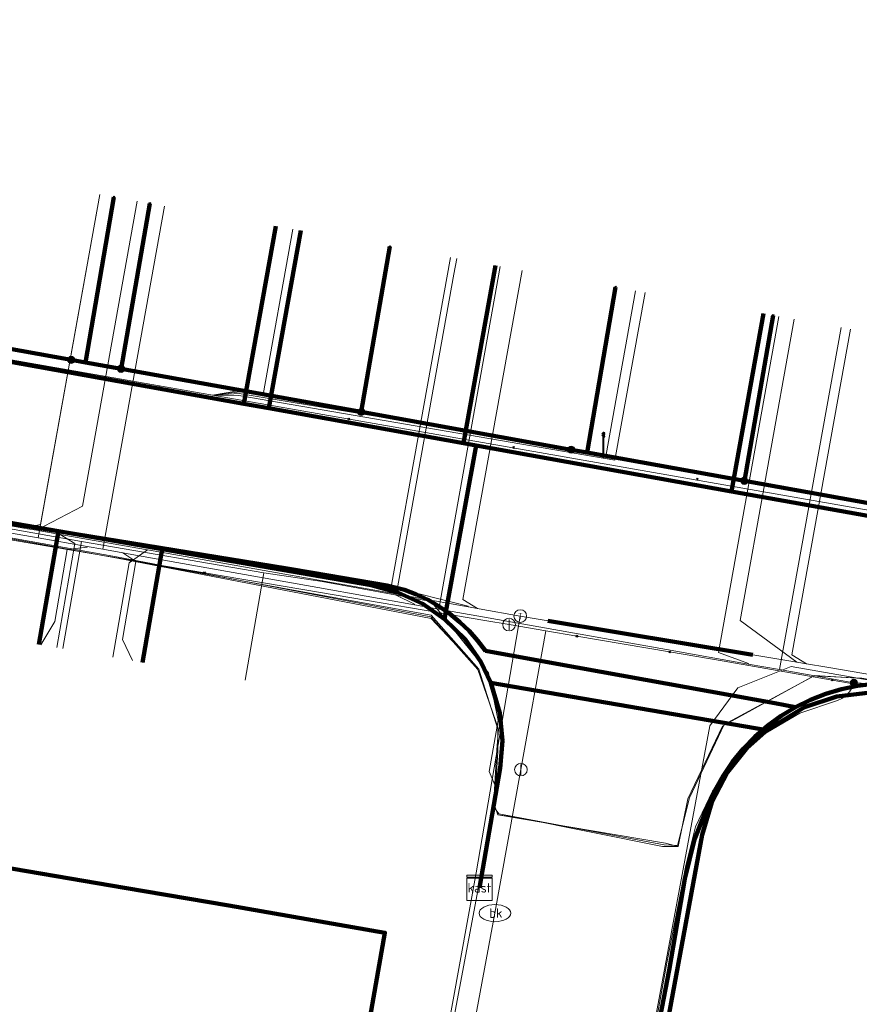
# Model space of a CAD drawing. Extents: x 152558 to 154479, y 462974 to 463683.
# Tile 138 of 256: x 153223 to 153250, y 463402 to 463433. Entities that reach past the tile are written whole.
import ezdxf
from ezdxf.enums import TextEntityAlignment as Align
from ezdxf.lldxf.tags import DXFTag

# ---------------------------------------------------------------- set-up
doc = ezdxf.new("R2010")
doc.units = 0
doc.header["$LTSCALE"] = 0.2
doc.layers.get('0').update_dxf_attribs({"linetype": 'CONTINUOUS'})
for name, color, linetype, lineweight in [('B-RO-KL-DATA_COAXIAAL_17_ZIGGO BV-G', 90, 'KL-DATA-N', 18), ('B-RO-KL-DATA_COAXIAAL_7_ZIGGO BV-G', 90, 'KL-DATA-N', 18), ('B-RO-KL-DATA_EUROFIBER NEDERLAND BV-G', 90, 'KL-DATA-N', 18), ('B-RO-KL-DATA_HULPSTUK_KPN BV-S', 90, 'CONTINUOUS', 25), ('B-RO-KL-DATA_HULPSTUK_REGGEFIBER OPERATOR BV-S', 90, 'CONTINUOUS', 25), ('B-RO-KL-DATA_HULPSTUK_ZIGGO BV-S', 90, 'CONTINUOUS', 25), ('B-RO-KL-DATA_KABELBED_KPN BV-G', 90, 'CONTINUOUS', 100), ('B-RO-KL-DATA_KABELBED_ZIGGO BV-G', 90, 'CONTINUOUS', 100), ('B-RO-KL-DATA_MANTELBUIS_PVC_1.25_KPN BV-G', 90, 'CONTINUOUS', 100), ('B-RO-KL-DATA_REGGEFIBER OPERATOR BV-G', 90, 'KL-DATA-N', 18), ('B-RO-KL-ET_LS_400 V_STEDIN NETBEHEER BV-G', 190, 'KL-LS-N', 18), ('B-RO-KL-ET_LS_GEMEENTE AMERSFOORT-S', 190, 'CONTINUOUS', 25), ('B-RO-KL-ET_LS_HULPSTUK_STEDIN NETBEHEER BV-S', 190, 'CONTINUOUS', 25), ('B-RO-KL-GAS_LD_HULPSTUK_STEDIN NETBEHEER BV-S', 50, 'CONTINUOUS', 25), ('B-RO-KL-GAS_LD_KOPER_22_0.1 BAR_STEDIN NETBEHEER BV-G', 50, 'KL-GAS-LD-N', 18), ('B-RO-KL-GAS_LD_MANTELBUIS_ASBESTCEMENT_124_STEDIN NETBEHEER BV-G', 50, 'CONTINUOUS', 100), ('B-RO-KL-GAS_LD_PE_32_0.1 BAR_STEDIN NETBEHEER BV-G', 50, 'KL-GAS-LD-N', 18), ('B-RO-KL-GAS_LD_PVC_63_0.1 BAR_STEDIN NETBEHEER BV-G', 50, 'KL-GAS-LD-N', 18), ('B-RO-KL-WATER_100_VITENS-G', 170, 'KL-WATER-N', 18), ('B-RO-KL-WATER_HULPSTUK_VITENS-S', 170, 'CONTINUOUS', 25), ('B-RO-KL-WATER_VITENS-S', 170, 'CONTINUOUS', 25)]:
    doc.layers.add(name, color=color, linetype=linetype, lineweight=lineweight)
doc.styles.add('NLCS-ISO', font='NLCS-ISO.ttf')
tags = doc.linetypes.add('KL-DATA-N', pattern='A,4,-1,[101,NLCS.SHX,S=0.5,R=0,X=0,Y=0],-1,4,-1,["D",Standard,S=1,R=0,X=-0.25,Y=-0.5],-1.5', length=12.5).pattern_tags.tags
tags[18] = DXFTag(74, 10)
tags = doc.linetypes.add('KL-GAS-LD-N', pattern='A,4,-1,[69,NLCS.SHX,S=0.5,R=0,X=0,Y=0],-1,4,-1,["L",Standard,S=1,R=0,X=0.25,Y=-0.5],-2', length=13).pattern_tags.tags
tags[18] = DXFTag(74, 10)
tags = doc.linetypes.add('KL-LS-N', pattern='A,4,-1,[103,NLCS.SHX,S=0.75,R=0,X=0,Y=0],-1,4,-1,["L",Standard,S=1,R=0,X=0,Y=-0.5],-2', length=13).pattern_tags.tags
tags[18] = DXFTag(74, 10)
doc.linetypes.add('KL-WATER-N', pattern='A,7,-0.5,[168,NLCS.SHX,S=0.75,R=0,X=0.75,Y=0],-2', length=9.5)

# ---------------------------------------------------------------- blocks, each defined once
blk = doc.blocks.new('SKL-WTB_HULP_T STUK-SO')
at = {"color": 0, "linetype": 'ByBlock', "lineweight": 18}
blk.add_circle((0, 0), 1, dxfattribs=at)
at = {"color": 0, "linetype": 'ByBlock', "lineweight": -2, "style": 'NLCS-ISO'}
blk.add_text('T', height=1, dxfattribs=at).set_placement((0, 0), align=Align.MIDDLE_CENTER)
at = {"color": 0, "linetype": 'ByBlock', "lineweight": 18, "style": 'NLCS-ISO', "flags": 1}
for tag, p in [('TYPE', (1.5, 0)), ('LABEL', (1.5, -1.5)), ('OMSCHRIJVING', (1.5, -3))]:
    blk.add_attdef(tag, p, '', height=1, dxfattribs=at)
blk = doc.blocks.new('SKL-WTB_HULP_MOF-SO')
at = {"linetype": 'ByBlock', "lineweight": 18}
h = blk.add_hatch(color=0, dxfattribs=at)
h.dxf.hatch_style = 1
h.paths.add_polyline_path([(-0.5625, 0, 1), (0.5625, 0, 1)])
at = {"color": 0, "linetype": 'ByBlock', "lineweight": 18}
blk.add_circle((0, 0), 0.5625, dxfattribs=at)
at = {"color": 0, "linetype": 'ByBlock', "lineweight": 18, "style": 'NLCS-ISO', "flags": 1}
for tag, p in [('TYPE', (1.5, 0)), ('LABEL', (1.5, -1.5)), ('OMSCHRIJVING', (1.5, -3))]:
    blk.add_attdef(tag, p, '', height=1, dxfattribs=at)
blk = doc.blocks.new('SKL-WTB_HULP_KAST-SO')
at = {"color": 0, "linetype": 'ByBlock', "lineweight": 18}
for points in [[(-2, 2), (2, 2), (2, 1.68), (-2, 1.68)], [(-2, 1.52), (2, 1.52), (2, -2), (-2, -2)]]:
    blk.add_lwpolyline(points, close=True, dxfattribs=at)
at = {"color": 0, "linetype": 'ByBlock', "lineweight": 18, "style": 'NLCS-ISO'}
blk.add_text('kast', height=1.5, dxfattribs=at).set_placement((0, 0), align=Align.MIDDLE_CENTER)
at = {"color": 0, "linetype": 'ByBlock', "lineweight": 18, "style": 'NLCS-ISO', "flags": 1}
for tag, p in [('TYPE', (2.5, 0)), ('LABEL', (2.5, -1.5)), ('OMSCHRIJVING', (2.5, -3))]:
    blk.add_attdef(tag, p, '', height=1, dxfattribs=at)
blk = doc.blocks.new('SKL-WTB_HULP_OVERIG-SO')
at = {"color": 0, "linetype": 'ByBlock', "lineweight": 18}
for points in [[(-0.14, 0.14), (0.14, -0.14)], [(0.14, 0.14), (-0.14, -0.14)]]:
    blk.add_lwpolyline(points, dxfattribs=at)
at = {"color": 0, "linetype": 'ByBlock', "lineweight": 18, "style": 'NLCS-ISO', "flags": 1}
for tag, p in [('TYPE', (1.5, 0)), ('LABEL', (1.5, -1.5)), ('OMSCHRIJVING', (1.5, -3))]:
    blk.add_attdef(tag, p, '', height=1, dxfattribs=at)
blk = doc.blocks.new('SKL-WTB_HULP_AFSLUITER-SO')
at = {"color": 0, "linetype": 'ByBlock', "lineweight": 18}
blk.add_lwpolyline([(0, 0.8), (0, -0.8)], dxfattribs=at)
blk.add_circle((0, 0), 1, dxfattribs=at)
at = {"color": 0, "linetype": 'ByBlock', "lineweight": 18, "style": 'NLCS-ISO', "flags": 1}
for tag, p in [('TYPE', (1.5, 0)), ('LABEL', (1.5, -1.5)), ('OMSCHRIJVING', (1.5, -3))]:
    blk.add_attdef(tag, p, '', height=1, dxfattribs=at)
blk = doc.blocks.new('SKL-WATER_BRANDKRAAN_BRANDPUT-SO')
at = {"color": 0, "linetype": 'ByBlock', "lineweight": 18}
blk.add_ellipse((0, 0), major_axis=(2.5, 0), ratio=0.54, dxfattribs=at)
at = {"color": 0, "linetype": 'ByBlock', "lineweight": 18, "style": 'NLCS-ISO'}
blk.add_text('bk', height=1.5, dxfattribs=at).set_placement((0.16, 0), align=Align.MIDDLE_CENTER)
blk = doc.blocks.new('SKL-ET_LS_MAST-SO')
for p, q in [((-0.05, 2.07), (0.05, 2.07)), ((-0.05, -2), (0.05, -2))]:
    blk.add_line(p, q)
for points in [[(-0.18, 1.76), (-0.22, 1.76), (-0.22, 1.84), (-0.18, 1.84), (-0.18, 1.79)], [(-0.18, 1.49), (-0.22, 1.49), (-0.22, 1.57), (-0.18, 1.57), (-0.18, 1.52)], [(-0.18, 1.79), (-0.05, 1.79)], [(-0.18, 1.76), (-0.05, 1.76)], [(-0.05, -2), (-0.05, 2.07)], [(0.05, -2), (0.05, 2.07)], [(0.18, 1.92), (0.05, 1.92)], [(0.18, 1.89), (0.05, 1.89)], [(0.18, 1.66), (0.05, 1.66)], [(0.18, 1.63), (0.05, 1.63)], [(0.18, 1.89), (0.22, 1.89), (0.22, 1.97), (0.18, 1.97), (0.18, 1.92)], [(0.18, 1.63), (0.22, 1.63), (0.22, 1.71), (0.18, 1.71), (0.18, 1.66)], [(-0.18, 1.52), (-0.05, 1.52)], [(-0.18, 1.49), (-0.05, 1.49)], [(0.18, 1.39), (0.05, 1.39)], [(0.18, 1.36), (0.05, 1.36)], [(0.18, 1.36), (0.22, 1.36), (0.22, 1.44), (0.18, 1.44), (0.18, 1.39)]]:
    blk.add_lwpolyline(points)

msp = doc.modelspace()

# ---------------------------------------------------------------- linework, layer by layer
at = {"layer": 'B-RO-KL-DATA_COAXIAAL_17_ZIGGO BV-G', "flags": 128}
msp.add_lwpolyline([(153089.958, 463458.019), (153096.289, 463469.247), (153096.659, 463469.017), (153100.889, 463466.387), (153104.67, 463464.036), (153109.622, 463460.958), (153113.403, 463458.607), (153118.336, 463455.54), (153119.389, 463455.086), (153132.204, 463449.962), (153130.831, 463442.892), (153130.81, 463442.686), (153130.69, 463442.07), (153130.716, 463440.956), (153131.788, 463438.936), (153132.739, 463438.679), (153132.778, 463438.652), (153133.425, 463438.357), (153134.113, 463438.181), (153141.648, 463436.951), (153142.759, 463436.769), (153145.035, 463436.397), (153157.733, 463434.324), (153172.215, 463431.979), (153176.695, 463431.253), (153177.22, 463431.213), (153177.745, 463431.267), (153178.252, 463431.413), (153178.726, 463431.645), (153179.151, 463431.957), (153179.516, 463432.338), (153179.808, 463432.778), (153179.833, 463432.836), (153185.221, 463432.285), (153185.202, 463431.968), (153185.309, 463431.195), (153185.565, 463430.457), (153185.96, 463429.782), (153186.477, 463429.198), (153187.099, 463428.725), (153187.801, 463428.382), (153186.889, 463423.137), (153186.898, 463423.053), (153187.113, 463423.077), (153187.81, 463423.032), (153190.551, 463422.611), (153191.903, 463422.403), (153195.561, 463421.841), (153209.51, 463419.425), (153213.934, 463418.659), (153216.558, 463418.204), (153224.331, 463416.858), (153227.602, 463416.292), (153234.203, 463415.148), (153235.044, 463414.924), (153235.835, 463414.558), (153236.522, 463414.08), (153236.551, 463414.06), (153237.169, 463413.446), (153237.671, 463412.734), (153237.983, 463412.071), (153238.042, 463411.945), (153238.27, 463411.104), (153238.348, 463410.235), (153238.275, 463409.367), (153237.622, 463405.593)], dxfattribs=at)
at = {"layer": 'B-RO-KL-DATA_COAXIAAL_7_ZIGGO BV-G', "flags": 128}
for points in [[(153237.622, 463405.593), (153238.275, 463409.367), (153238.348, 463410.235), (153238.27, 463411.104), (153238.042, 463411.945), (153237.983, 463412.071), (153237.671, 463412.734), (153237.169, 463413.446), (153236.551, 463414.06), (153236.522, 463414.08), (153237.515, 463419.564), (153237.121, 463419.635), (153230.973, 463420.74), (153230.185, 463420.882), (153220.641, 463422.597), (153216.362, 463423.366), (153209.038, 463424.683), (153210.046, 463430.293)], [(153217.377, 463428.98), (153216.362, 463423.366), (153220.641, 463422.597), (153230.185, 463420.882), (153230.973, 463420.74), (153237.121, 463419.635), (153237.515, 463419.564), (153236.522, 463414.08), (153236.551, 463414.06), (153237.169, 463413.446), (153237.671, 463412.734), (153237.983, 463412.071), (153238.042, 463411.945), (153238.27, 463411.104), (153238.348, 463410.235), (153238.275, 463409.367), (153237.622, 463405.593)], [(153237.622, 463405.593), (153238.275, 463409.367), (153238.348, 463410.235), (153238.27, 463411.104), (153238.042, 463411.945), (153237.983, 463412.071), (153237.671, 463412.734), (153237.169, 463413.446), (153236.551, 463414.06), (153236.522, 463414.08), (153237.515, 463419.564), (153237.121, 463419.635), (153230.973, 463420.74), (153230.185, 463420.882), (153220.641, 463422.597), (153221.656, 463428.211)], [(153231.198, 463426.491), (153230.185, 463420.882), (153230.973, 463420.74), (153237.121, 463419.635), (153237.515, 463419.564), (153236.522, 463414.08), (153236.551, 463414.06), (153237.169, 463413.446), (153237.671, 463412.734), (153237.983, 463412.071), (153238.042, 463411.945), (153238.27, 463411.104), (153238.348, 463410.235), (153238.275, 463409.367), (153237.622, 463405.593)], [(153237.622, 463405.593), (153238.275, 463409.367), (153238.348, 463410.235), (153238.27, 463411.104), (153238.042, 463411.945), (153237.983, 463412.071), (153237.671, 463412.734), (153237.169, 463413.446), (153236.551, 463414.06), (153236.522, 463414.08), (153237.515, 463419.564), (153237.121, 463419.635), (153230.973, 463420.74), (153231.987, 463426.354)], [(153238.134, 463425.244), (153237.121, 463419.635), (153237.515, 463419.564), (153236.522, 463414.08), (153236.551, 463414.06), (153237.169, 463413.446), (153237.671, 463412.734), (153237.983, 463412.071), (153238.042, 463411.945), (153238.27, 463411.104), (153238.348, 463410.235), (153238.275, 463409.367), (153237.622, 463405.593)], [(153237.622, 463405.593), (153238.275, 463409.367), (153238.348, 463410.235), (153238.27, 463411.104), (153238.042, 463411.945), (153237.983, 463412.071), (153237.671, 463412.734), (153237.169, 463413.446), (153236.551, 463414.06), (153236.522, 463414.08), (153237.515, 463419.564), (153245.579, 463418.114), (153246.594, 463423.728)], [(153237.622, 463405.593), (153238.275, 463409.367), (153238.348, 463410.235), (153238.27, 463411.104), (153238.042, 463411.945), (153237.983, 463412.071), (153237.671, 463412.734), (153237.169, 463413.446), (153236.551, 463414.06), (153236.522, 463414.08), (153237.515, 463419.564), (153245.579, 463418.114), (153252.122, 463416.938), (153253.137, 463422.552)], [(153237.622, 463405.593), (153238.275, 463409.367), (153238.348, 463410.235), (153238.27, 463411.104), (153238.042, 463411.945), (153237.983, 463412.071), (153237.671, 463412.734), (153237.169, 463413.446), (153236.551, 463414.06), (153236.522, 463414.08), (153237.515, 463419.564), (153245.579, 463418.114), (153252.122, 463416.938), (153253.303, 463416.726), (153254.317, 463422.335)], [(153263.762, 463420.642), (153263.691, 463420.243), (153264.577, 463420.084), (153263.643, 463414.868), (153253.643, 463416.665), (153253.303, 463416.726), (153252.122, 463416.938), (153245.579, 463418.114), (153237.515, 463419.564), (153236.522, 463414.08), (153236.551, 463414.06), (153237.169, 463413.446), (153237.671, 463412.734), (153237.983, 463412.071), (153238.042, 463411.945), (153238.27, 463411.104), (153238.348, 463410.235), (153238.275, 463409.367), (153237.622, 463405.593)], [(153213.314, 463415.076), (153213.934, 463418.659), (153216.558, 463418.204), (153224.331, 463416.858), (153227.602, 463416.292), (153234.203, 463415.148), (153235.044, 463414.924), (153235.835, 463414.558), (153236.522, 463414.08), (153236.551, 463414.06), (153237.169, 463413.446), (153237.671, 463412.734), (153237.983, 463412.071), (153238.042, 463411.945), (153238.27, 463411.104), (153238.348, 463410.235), (153238.275, 463409.367), (153237.622, 463405.593)], [(153237.622, 463405.593), (153238.275, 463409.367), (153238.348, 463410.235), (153238.27, 463411.104), (153238.042, 463411.945), (153237.983, 463412.071), (153237.671, 463412.734), (153237.169, 463413.446), (153236.551, 463414.06), (153236.522, 463414.08), (153235.835, 463414.558), (153235.044, 463414.924), (153234.203, 463415.148), (153227.602, 463416.292), (153224.331, 463416.858), (153216.558, 463418.204), (153215.938, 463414.626)], [(153237.622, 463405.593), (153238.275, 463409.367), (153238.348, 463410.235), (153238.27, 463411.104), (153238.042, 463411.945), (153237.983, 463412.071), (153237.671, 463412.734), (153237.169, 463413.446), (153236.551, 463414.06), (153236.522, 463414.08), (153235.835, 463414.558), (153235.044, 463414.924), (153234.203, 463415.148), (153227.602, 463416.292), (153224.331, 463416.858), (153223.711, 463413.28)], [(153237.622, 463405.593), (153238.275, 463409.367), (153238.348, 463410.235), (153238.27, 463411.104), (153238.042, 463411.945), (153237.983, 463412.071), (153237.671, 463412.734), (153237.169, 463413.446), (153236.551, 463414.06), (153236.522, 463414.08), (153235.835, 463414.558), (153235.044, 463414.924), (153234.203, 463415.148), (153227.602, 463416.292), (153226.981, 463412.709)], [(153226.917, 463364.909), (153230.485, 463364.25), (153231.545, 463369.983), (153232.527, 463375.295), (153233.522, 463380.675), (153234.401, 463385.43), (153234.504, 463385.986), (153234.835, 463387.778), (153235.274, 463390.155), (153235.34, 463390.514), (153235.719, 463392.56), (153236.013, 463394.149), (153242.031, 463393.086), (153244.652, 463407.265), (153244.956, 463408.295), (153245.453, 463409.247), (153246.049, 463409.99), (153246.125, 463410.085), (153246.565, 463410.456), (153246.698, 463410.569), (153245.844, 463410.716), (153243.361, 463411.144), (153237.983, 463412.071), (153238.042, 463411.945), (153238.27, 463411.104), (153238.348, 463410.235), (153238.275, 463409.367), (153237.622, 463405.593)], [(153237.622, 463405.593), (153238.275, 463409.367), (153238.348, 463410.235), (153238.27, 463411.104), (153238.042, 463411.945), (153237.983, 463412.071), (153243.361, 463411.144), (153245.844, 463410.716), (153246.698, 463410.569), (153246.565, 463410.456), (153246.125, 463410.085), (153246.049, 463409.99), (153245.453, 463409.247), (153244.956, 463408.295), (153244.652, 463407.265), (153242.031, 463393.086), (153236.013, 463394.149), (153235.719, 463392.56), (153235.34, 463390.514), (153235.274, 463390.155), (153234.835, 463387.778), (153234.504, 463385.986), (153234.401, 463385.43), (153233.522, 463380.675), (153232.527, 463375.295), (153231.545, 463369.983), (153227.931, 463370.651)], [(153237.622, 463405.593), (153238.275, 463409.367), (153238.348, 463410.235), (153238.27, 463411.104), (153238.042, 463411.945), (153237.983, 463412.071), (153243.361, 463411.144), (153245.844, 463410.716), (153246.698, 463410.569), (153246.565, 463410.456), (153246.125, 463410.085), (153246.049, 463409.99), (153245.453, 463409.247), (153244.956, 463408.295), (153244.652, 463407.265), (153242.031, 463393.086), (153236.013, 463394.149), (153235.719, 463392.56), (153235.34, 463390.514), (153235.274, 463390.155), (153234.835, 463387.778), (153234.504, 463385.986), (153234.401, 463385.43), (153233.522, 463380.675), (153232.527, 463375.295), (153228.871, 463375.971)], [(153237.622, 463405.593), (153238.275, 463409.367), (153238.348, 463410.235), (153238.27, 463411.104), (153238.042, 463411.945), (153237.983, 463412.071), (153243.361, 463411.144), (153245.844, 463410.716), (153246.698, 463410.569), (153246.565, 463410.456), (153246.125, 463410.085), (153246.049, 463409.99), (153245.453, 463409.247), (153244.956, 463408.295), (153244.652, 463407.265), (153242.031, 463393.086), (153236.013, 463394.149), (153235.719, 463392.56), (153235.34, 463390.514), (153235.274, 463390.155), (153234.835, 463387.778), (153234.504, 463385.986), (153234.401, 463385.43), (153233.522, 463380.675), (153229.823, 463381.359)], [(153237.622, 463405.593), (153238.275, 463409.367), (153238.348, 463410.235), (153238.27, 463411.104), (153238.042, 463411.945), (153237.983, 463412.071), (153243.361, 463411.144), (153245.844, 463410.716), (153246.698, 463410.569), (153246.565, 463410.456), (153246.125, 463410.085), (153246.049, 463409.99), (153245.453, 463409.247), (153244.956, 463408.295), (153244.652, 463407.265), (153242.031, 463393.086), (153236.013, 463394.149), (153235.719, 463392.56), (153235.34, 463390.514), (153235.274, 463390.155), (153234.835, 463387.778), (153234.504, 463385.986), (153230.762, 463386.678)], [(153237.622, 463405.593), (153238.275, 463409.367), (153238.348, 463410.235), (153238.27, 463411.104), (153238.042, 463411.945), (153237.983, 463412.071), (153243.361, 463411.144), (153245.844, 463410.716), (153246.698, 463410.569), (153246.565, 463410.456), (153246.125, 463410.085), (153246.049, 463409.99), (153245.453, 463409.247), (153244.956, 463408.295), (153244.652, 463407.265), (153242.031, 463393.086), (153236.013, 463394.149), (153235.719, 463392.56), (153235.34, 463390.514), (153231.563, 463391.212)], [(153240.017, 463362.488), (153236.495, 463363.139), (153237.555, 463368.872), (153238.537, 463374.184), (153239.531, 463379.563), (153240.513, 463384.875), (153241.35, 463389.403), (153242.031, 463393.086), (153244.652, 463407.265), (153244.956, 463408.295), (153245.453, 463409.247), (153246.049, 463409.99), (153246.125, 463410.085), (153246.565, 463410.456), (153246.698, 463410.569), (153245.844, 463410.716), (153243.361, 463411.144), (153237.983, 463412.071), (153238.042, 463411.945), (153238.27, 463411.104), (153238.348, 463410.235), (153238.275, 463409.367), (153237.622, 463405.593)], [(153237.622, 463405.593), (153238.275, 463409.367), (153238.348, 463410.235), (153238.27, 463411.104), (153238.042, 463411.945), (153237.983, 463412.071), (153243.361, 463411.144), (153245.844, 463410.716), (153246.698, 463410.569), (153246.565, 463410.456), (153246.125, 463410.085), (153246.049, 463409.99), (153245.453, 463409.247), (153244.956, 463408.295), (153244.652, 463407.265), (153242.031, 463393.086), (153241.35, 463389.403), (153240.513, 463384.875), (153239.531, 463379.563), (153238.537, 463374.184), (153237.555, 463368.872), (153241.077, 463368.221)], [(153237.622, 463405.593), (153238.275, 463409.367), (153238.348, 463410.235), (153238.27, 463411.104), (153238.042, 463411.945), (153237.983, 463412.071), (153243.361, 463411.144), (153245.844, 463410.716), (153246.698, 463410.569), (153246.945, 463410.778), (153247.883, 463411.301), (153248.905, 463411.632), (153249.971, 463411.761), (153251.042, 463411.682), (153256.391, 463410.681), (153255.766, 463407.345)], [(153237.622, 463405.593), (153238.275, 463409.367), (153238.348, 463410.235), (153238.27, 463411.104), (153238.042, 463411.945), (153237.983, 463412.071), (153243.361, 463411.144), (153245.844, 463410.716), (153246.698, 463410.569), (153246.945, 463410.778), (153247.883, 463411.301), (153248.905, 463411.632), (153249.971, 463411.761), (153251.042, 463411.682), (153256.391, 463410.681), (153261.349, 463409.753), (153260.725, 463406.416)], [(153237.622, 463405.593), (153238.275, 463409.367), (153238.348, 463410.235), (153238.27, 463411.104), (153238.042, 463411.945), (153237.983, 463412.071), (153243.361, 463411.144), (153245.844, 463410.716), (153246.698, 463410.569), (153246.565, 463410.456), (153246.125, 463410.085), (153246.049, 463409.99), (153245.453, 463409.247), (153244.956, 463408.295), (153244.652, 463407.265), (153242.031, 463393.086), (153241.35, 463389.403), (153240.513, 463384.875), (153239.531, 463379.563), (153243.053, 463378.911)], [(153237.622, 463405.593), (153238.275, 463409.367), (153238.348, 463410.235), (153238.27, 463411.104), (153238.042, 463411.945), (153237.983, 463412.071), (153243.361, 463411.144), (153245.844, 463410.716), (153246.698, 463410.569), (153246.945, 463410.778), (153247.883, 463411.301), (153248.905, 463411.632), (153249.971, 463411.761), (153251.042, 463411.682), (153256.391, 463410.681), (153261.349, 463409.753), (153266.11, 463408.862), (153265.485, 463405.525)], [(153237.622, 463405.593), (153238.275, 463409.367), (153238.348, 463410.235), (153238.27, 463411.104), (153238.042, 463411.945), (153237.983, 463412.071), (153243.361, 463411.144), (153245.844, 463410.716), (153246.698, 463410.569), (153246.565, 463410.456), (153246.125, 463410.085), (153246.049, 463409.99), (153245.453, 463409.247), (153244.956, 463408.295), (153244.652, 463407.265), (153242.031, 463393.086), (153241.35, 463389.403), (153240.513, 463384.875), (153239.531, 463379.563), (153238.537, 463374.184), (153242.059, 463373.533)], [(153237.622, 463405.593), (153238.275, 463409.367), (153238.348, 463410.235), (153238.27, 463411.104), (153238.042, 463411.945), (153237.983, 463412.071), (153243.361, 463411.144), (153245.844, 463410.716), (153246.698, 463410.569), (153246.565, 463410.456), (153246.125, 463410.085), (153246.049, 463409.99), (153245.453, 463409.247), (153244.956, 463408.295), (153244.652, 463407.265), (153242.031, 463393.086), (153241.35, 463389.403), (153244.872, 463388.752)], [(153237.622, 463405.593), (153238.275, 463409.367), (153238.348, 463410.235), (153238.27, 463411.104), (153238.042, 463411.945), (153237.983, 463412.071), (153243.361, 463411.144), (153245.844, 463410.716), (153246.698, 463410.569), (153246.565, 463410.456), (153246.125, 463410.085), (153246.049, 463409.99), (153245.453, 463409.247), (153244.956, 463408.295), (153244.652, 463407.265), (153242.031, 463393.086), (153241.35, 463389.403), (153240.513, 463384.875), (153244.035, 463384.224)], [(153270.938, 463404.505), (153271.562, 463407.841), (153266.11, 463408.862), (153261.349, 463409.753), (153256.391, 463410.681), (153251.042, 463411.682), (153249.971, 463411.761), (153248.905, 463411.632), (153247.883, 463411.301), (153246.945, 463410.778), (153246.698, 463410.569), (153245.844, 463410.716), (153243.361, 463411.144), (153237.983, 463412.071), (153238.042, 463411.945), (153238.27, 463411.104), (153238.348, 463410.235), (153238.275, 463409.367), (153237.622, 463405.593)]]:
    msp.add_lwpolyline(points, dxfattribs=at)
at = {"layer": 'B-RO-KL-DATA_EUROFIBER NEDERLAND BV-G', "flags": 128}
for points in [[(153121.5, 463384.9), (153120.6, 463386.5), (153123.3, 463399.8), (153129.3, 463429.9), (153130.1, 463431.2), (153131, 463431.7), (153133.1, 463432.5), (153135.4, 463432.2), (153155.7, 463428.9), (153175.9, 463425.6), (153177.3, 463424.9), (153178, 463423.9), (153178.2, 463422.1), (153177.7, 463418.5), (153178.3, 463418.4), (153182.7, 463417.7), (153183.3, 463417.5), (153183.5, 463419), (153184.2, 463421.4), (153185.5, 463422.5), (153187.6, 463422.9), (153192.8, 463422), (153197.8, 463421.1), (153204.7, 463419.9), (153226.2, 463416), (153236.1, 463414.1), (153237.6, 463412.5), (153238.2, 463410.6), (153238.2, 463409.9), (153238.1, 463408.2), (153238.2, 463407.9), (153238.9, 463407.8), (153243.4, 463406.9), (153243.9, 463406.9), (153244.2, 463408.4), (153245.3, 463410.7), (153248.2, 463412.3), (153249.7, 463412.2), (153268.1, 463409), (153284.8, 463406.1), (153295.5, 463404.3), (153297.5, 463402.9), (153299.2, 463402.5), (153304.9, 463401.2), (153305.2, 463401.2), (153307.1, 463400.8), (153310.9, 463400.6), (153333.1, 463396.6), (153341.8, 463395.1), (153343.9, 463394.2), (153344.3, 463393.8), (153346.4, 463391.9), (153346.5, 463391.6), (153349.1, 463391.3), (153354.7, 463390.6), (153357.3, 463390.9), (153359.8, 463391.2), (153362.3, 463391.5), (153367.5, 463390.5), (153368.5, 463390.7), (153368.7, 463392.2), (153370.7, 463404.7), (153372.4, 463415.4), (153372.9, 463418.7), (153373.1, 463419.6), (153374.2, 463420), (153375.2, 463420.4), (153397.3, 463416.9), (153413.7, 463413.9), (153413.8, 463413.2), (153413.4, 463410.6), (153413.5, 463409.8), (153415.2, 463409.4), (153420.9, 463408.3), (153422.9, 463407.9), (153424.9, 463407.4), (153425.2, 463408), (153426.4, 463412), (153427.3, 463412.7), (153427.9, 463413.6), (153428.6, 463418.2), (153428.6, 463418.5), (153459.6, 463411.9), (153464.6, 463411), (153467, 463411.5), (153467.5, 463411.4), (153468.3, 463410.8)], [(153121.5, 463384.9), (153120.6, 463386.5), (153123.3, 463399.8), (153129.3, 463429.9), (153130.1, 463431.2), (153131, 463431.7), (153133.1, 463432.5), (153135.4, 463432.2), (153155.7, 463428.9), (153175.9, 463425.6), (153177.3, 463424.9), (153178, 463423.9), (153178.2, 463422.1), (153177.7, 463418.5), (153178.3, 463418.4), (153182.7, 463417.7), (153183.3, 463417.5), (153183.5, 463419), (153184.2, 463421.4), (153185.5, 463422.5), (153187.6, 463422.9), (153192.8, 463422), (153197.8, 463421.1), (153204.7, 463419.9), (153226.2, 463416), (153236.1, 463414.1), (153237.6, 463412.5), (153238.2, 463410.6), (153238.2, 463409.9), (153238.1, 463408.2), (153238.2, 463407.9), (153238.9, 463407.8), (153243.4, 463406.9), (153243.9, 463406.9), (153244.2, 463408.4), (153245.3, 463410.7), (153248.2, 463412.3), (153249.7, 463412.2), (153268.1, 463409), (153284.8, 463406.1), (153295.5, 463404.3), (153297.5, 463402.9), (153299.2, 463402.5), (153304.9, 463401.2), (153305.2, 463401.2), (153307.1, 463400.8), (153310.9, 463400.6), (153333.1, 463396.6), (153341.8, 463395.1), (153343.9, 463394.2), (153344.3, 463393.8), (153346.4, 463391.9), (153346.5, 463391.6), (153349.1, 463391.3), (153354.7, 463390.6), (153357.3, 463390.9), (153359.8, 463391.2), (153362.3, 463391.5), (153367.5, 463390.5), (153368.5, 463390.7), (153368.7, 463392.2), (153370.7, 463404.7), (153372.4, 463415.4), (153372.9, 463418.7), (153373.1, 463419.6), (153374.2, 463420), (153375.2, 463420.4), (153397.3, 463416.9), (153413.7, 463413.9), (153413.8, 463413.2), (153413.4, 463410.6), (153413.5, 463409.8), (153415.2, 463409.4), (153420.9, 463408.3), (153422.9, 463407.9), (153424.9, 463407.4), (153425.2, 463408), (153426.4, 463412), (153427.3, 463412.7), (153427.9, 463413.6), (153428.6, 463418.2), (153428.6, 463418.5), (153454.5, 463412.9), (153454.6, 463412.9), (153464.6, 463411), (153467, 463411.5), (153467.5, 463411.4), (153468.28, 463410.709)]]:
    msp.add_lwpolyline(points, dxfattribs=at)
at = {"layer": 'B-RO-KL-DATA_KABELBED_KPN BV-G', "flags": 128}
for points in [[(153188.463, 463428.907), (153208.813, 463425.129), (153211.796, 463424.593), (153224.733, 463422.267), (153225.18, 463422.187), (153226.307, 463421.984), (153233.889, 463420.621), (153240.521, 463419.429), (153241.019, 463419.34), (153245.986, 463418.447), (153252.073, 463417.353), (153257.263, 463416.42), (153257.657, 463416.349), (153258.165, 463416.258), (153258.838, 463416.137), (153263.414, 463415.314), (153289.15, 463410.834)], [(153224.733, 463422.267), (153225.18, 463422.187), (153226.083, 463427.41)], [(153226.307, 463421.984), (153227.215, 463427.207)], [(153233.889, 463420.621), (153234.797, 463425.844)], [(153240.521, 463419.429), (153241.019, 463419.34), (153241.92, 463424.564)], [(153245.986, 463418.447), (153246.894, 463423.67)], [(153195.515, 463421.544), (153231.553, 463415.676), (153232.36, 463415.541), (153234.705, 463415.139), (153235.259, 463415.006), (153235.638, 463414.859), (153236.004, 463414.683), (153236.355, 463414.478), (153236.689, 463414.246), (153237.003, 463413.988), (153237.296, 463413.706), (153237.565, 463413.401), (153237.809, 463413.076)], [(153237.809, 463413.076), (153240.06, 463412.672), (153246.947, 463411.42), (153247.604, 463411.3)], [(153240.06, 463412.672), (153246.947, 463411.42)], [(153288.25, 463405.774), (153252.483, 463411.825), (153251.111, 463412.026), (153250.593, 463412.051), (153250.074, 463412.032), (153249.559, 463411.97), (153249.051, 463411.865), (153248.553, 463411.718), (153248.07, 463411.529), (153247.604, 463411.3)], [(153247.604, 463411.3), (153247.149, 463411.026), (153246.719, 463410.713), (153246.318, 463410.365), (153245.948, 463409.983), (153245.613, 463409.571), (153245.314, 463409.132), (153245.054, 463408.668), (153244.835, 463408.184), (153244.408, 463407.116), (153244.109, 463405.878), (153243.608, 463402.996), (153243.332, 463401.517), (153243.332, 463401.516)], [(153226.419, 463405.596), (153221.601, 463406.416)], [(153233.053, 463395.158), (153234.635, 463404.175), (153229.711, 463405.037), (153226.419, 463405.596)]]:
    msp.add_lwpolyline(points, dxfattribs=at)
at = {"layer": 'B-RO-KL-DATA_KABELBED_ZIGGO BV-G', "flags": 128}
for points in [[(153231.198, 463426.491), (153230.185, 463420.882)], [(153231.987, 463426.354), (153230.973, 463420.74)], [(153238.134, 463425.244), (153237.121, 463419.635)], [(153246.594, 463423.728), (153245.579, 463418.114)], [(153220.641, 463422.597), (153230.185, 463420.882)], [(153230.185, 463420.882), (153230.973, 463420.74)], [(153230.973, 463420.74), (153237.121, 463419.635)], [(153237.515, 463419.564), (153236.522, 463414.08)], [(153237.121, 463419.635), (153237.515, 463419.564)], [(153237.515, 463419.564), (153245.579, 463418.114)], [(153216.558, 463418.204), (153224.331, 463416.858)], [(153245.579, 463418.114), (153252.122, 463416.938)], [(153224.331, 463416.858), (153223.711, 463413.28)], [(153224.331, 463416.858), (153227.602, 463416.292)], [(153227.602, 463416.292), (153226.981, 463412.709)], [(153227.602, 463416.292), (153234.203, 463415.148), (153235.044, 463414.924), (153235.835, 463414.558), (153236.522, 463414.08)], [(153236.522, 463414.08), (153237.169, 463413.446), (153237.671, 463412.734), (153237.983, 463412.071)], [(153237.983, 463412.071), (153238.27, 463411.104), (153238.348, 463410.235), (153238.275, 463409.367), (153237.622, 463405.593)], [(153237.983, 463412.071), (153246.698, 463410.569)], [(153256.391, 463410.681), (153251.042, 463411.682), (153249.971, 463411.761), (153248.905, 463411.632), (153247.883, 463411.301), (153246.698, 463410.569)], [(153246.698, 463410.569), (153246.125, 463410.085), (153245.453, 463409.247), (153244.956, 463408.295), (153244.652, 463407.265), (153242.031, 463393.086)]]:
    msp.add_lwpolyline(points, dxfattribs=at)
at = {"layer": 'B-RO-KL-DATA_MANTELBUIS_PVC_1.25_KPN BV-G', "flags": 128}
msp.add_lwpolyline([(153240.06, 463412.672), (153246.947, 463411.42)], dxfattribs=at)
at = {"layer": 'B-RO-KL-DATA_REGGEFIBER OPERATOR BV-G', "flags": 128}
for points in [[(153131, 463431.7), (153133.1, 463432.5), (153135.4, 463432.2), (153155.7, 463428.9), (153175.9, 463425.6), (153177.3, 463424.9), (153178, 463423.9), (153178.2, 463422.1), (153177.7, 463418.5), (153178.3, 463418.4), (153182.7, 463417.7), (153183.3, 463417.5), (153183.5, 463419), (153184.2, 463421.4), (153185.5, 463422.5), (153187.6, 463422.9), (153190, 463422.5), (153204.7, 463419.9), (153226.2, 463416), (153236.1, 463414.2), (153237.6, 463412.5), (153238.2, 463410.6), (153238.2, 463409.9), (153238.1, 463408.2), (153238.2, 463407.9), (153243.5, 463407), (153243.9, 463406.9), (153244.2, 463408.4), (153245.3, 463410.7), (153248.2, 463412.3), (153249.7, 463412.2), (153268.1, 463409), (153292.7, 463404.7), (153294.7, 463403.4), (153296.2, 463403.2), (153296.4, 463403.1), (153297.5, 463402.9), (153298.4, 463402.6), (153299.2, 463402.5), (153304.9, 463401.2), (153305.2, 463401.2), (153307.1, 463400.8), (153310.9, 463400.6), (153333.1, 463396.6), (153341.8, 463395.1), (153343.9, 463394.2), (153346.4, 463391.9), (153346.5, 463391.6), (153354.7, 463390.6), (153357.3, 463390.9), (153359.8, 463391.2), (153362.3, 463391.5), (153367.5, 463390.5), (153368.5, 463390.7), (153370.7, 463404.7), (153371.2, 463408.1), (153372.4, 463415.4), (153372.9, 463418.7), (153373.1, 463419.6), (153374.2, 463420), (153375.2, 463420.4), (153397.3, 463416.9), (153413.7, 463413.9), (153413.8, 463413.2), (153413.4, 463410.6), (153413.5, 463409.8), (153415.2, 463409.4), (153420.9, 463408.3), (153424.9, 463407.4), (153425.2, 463408), (153426.4, 463412), (153427.3, 463412.7), (153427.9, 463413.5), (153428.6, 463418.2), (153428.6, 463418.5), (153437.4, 463416.7), (153440.9, 463415.8), (153454.5, 463412.9), (153457.3, 463412.3), (153462.1, 463411.4), (153464.6, 463411), (153465.5, 463411.3), (153467, 463411.5), (153467.5, 463411.4), (153474.1, 463405.3), (153477.2, 463402), (153482.8, 463396.5), (153483.4, 463396.1), (153484.5, 463395.7), (153485.1, 463395.1), (153485.4, 463394.6), (153489.3, 463383.7), (153490.1, 463382.6), (153492.1, 463377.5), (153495, 463368.8), (153496.7, 463364.6), (153498.3, 463360.6), (153498.9, 463358.9), (153501, 463356.3), (153505.1, 463353.7), (153510.5, 463352.7), (153530.4, 463349.1), (153532.5, 463348.3), (153547.9, 463345.7), (153551.9, 463346.5), (153555.7, 463348.2), (153557.3, 463348.2), (153558.5, 463347.8), (153561.7, 463345), (153561.8, 463344.9), (153568.5, 463352.7), (153576.9, 463362.5), (153578.8, 463365), (153584.8, 463371.9), (153585.8, 463373.1), (153593.1, 463375.7), (153602.2, 463379), (153603.8, 463379.4), (153605.2, 463379.4), (153609.1, 463378.7), (153626, 463375.8), (153642.2, 463372.7), (153655.9, 463370.3), (153658, 463369.7), (153659.2, 463368.7), (153659.9, 463368.7), (153667.9, 463367.3), (153669, 463367.1), (153668.8, 463368.3), (153670, 463374.4), (153671.1, 463375.4), (153672.1, 463376.5), (153672.7, 463379.1), (153676.2, 463398.8), (153678.8, 463402.6), (153679.5, 463403.8), (153680.4, 463405.6), (153682.6, 463410.3), (153684.2, 463415.8), (153686.1, 463425.6), (153687.2, 463431.7), (153688.2, 463439.2), (153691.7, 463458.3), (153692.5, 463459.2), (153694.5, 463469.3), (153695, 463472.5), (153695.6, 463473), (153696.8, 463473.3), (153714.4, 463468.6), (153734.1, 463463.4), (153764.6, 463455.2), (153795.3, 463447.1), (153824.6, 463439.2), (153850.3, 463432.5), (153853.5, 463431.6), (153854.6, 463431.1), (153855.6, 463430.2), (153856.9, 463429.6), (153858.6, 463429.2), (153862.3, 463428.3), (153862.8, 463428.3), (153863.4, 463428.4), (153864.6, 463428.2), (153865.4, 463427.8), (153867.6, 463427.3), (153869.5, 463426.7), (153870.3, 463426.8), (153872.6, 463426.9), (153881.5, 463424.5), (153892.7, 463421.2), (153908.9, 463416.3), (153914.4, 463414.6), (153916.7, 463413.8), (153917.9, 463413.7), (153924.7, 463411.6), (153925.7, 463411.2), (153926.3, 463411), (153927, 463410.3), (153937.8, 463407.2), (153962.3, 463400.1), (153977.3, 463395.5), (153980.3, 463394.8), (153982.6, 463394.8), (153989.8, 463392.6), (153994, 463391.5), (154002.9, 463388.7), (154017.2, 463384.4), (154041, 463377.3), (154061, 463371.2), (154063.8, 463370.2), (154064.9, 463369.4), (154077.4, 463364.9), (154078.3, 463363.6), (154083.9, 463361.2), (154085.3, 463360), (154131.3, 463340.4), (154133.3, 463339.8), (154135, 463340.5), (154137.2, 463340.5), (154195.5, 463339), (154196.5, 463338.8), (154202.6, 463324.3), (154205.1, 463318.8), (154207.8, 463315.1), (154212, 463310.1), (154214, 463307.9), (154215.9, 463305.7), (154217.9, 463303.5), (154219.9, 463301.3), (154238, 463280.1), (154240.1, 463278.2), (154243.9, 463273.8), (154244.6, 463273), (154246.2, 463273.4), (154246.4, 463273.4), (154248.2, 463272.9), (154250.1, 463272.8), (154252.7, 463273.5), (154258.4, 463276.1), (154262.2, 463278.2), (154278.3, 463284.9), (154306.7, 463297.1), (154330.5, 463306.7), (154333.4, 463304.3), (154337.9, 463299.7), (154338.9, 463298.8), (154341.6, 463297.8), (154344.4, 463297.1), (154346.8, 463297), (154349.2, 463297.2), (154351.6, 463297.9), (154354.8, 463299.1), (154356, 463299.4), (154357.5, 463298.9), (154358.1, 463298.7), (154361.192, 463299.949)], [(153190.785, 463428.106), (153207.14, 463425.048), (153221.025, 463422.587), (153251.153, 463417.294), (153263.397, 463415.157)], [(153229.192, 463421.152), (153230.059, 463421.304), (153230.789, 463421.176), (153231.729, 463426.397)], [(153229.192, 463421.152), (153230.052, 463421.256), (153231.026, 463421.097), (153231.96, 463426.355)], [(153229.192, 463421.152), (153230.034, 463421.209), (153241.62, 463419.273), (153242.551, 463424.451)], [(153229.192, 463421.152), (153230.025, 463421.139), (153241.895, 463419.096), (153242.855, 463424.396)], [(153189.954, 463422.453), (153204.684, 463419.903), (153226.168, 463416.045), (153236.083, 463414.154), (153237.57, 463412.483), (153238.227, 463410.603), (153238.172, 463409.95), (153238.065, 463408.163), (153238.238, 463407.929), (153243.451, 463406.953), (153243.875, 463406.926), (153244.25, 463408.43), (153245.346, 463410.747), (153248.189, 463412.288), (153249.692, 463412.216), (153268.142, 463409.008), (153292.668, 463404.721), (153294.676, 463403.388), (153296.241, 463403.17), (153296.44, 463403.11), (153297.542, 463402.935)], [(153189.954, 463422.453), (153204.684, 463419.903), (153226.168, 463416.045), (153236.083, 463414.154), (153237.57, 463412.483), (153238.227, 463410.603), (153238.172, 463409.95), (153238.065, 463408.163), (153238.238, 463407.929), (153243.451, 463406.953), (153243.875, 463406.926), (153244.25, 463408.43), (153245.346, 463410.747), (153248.189, 463412.288), (153249.692, 463412.216), (153268.142, 463409.008), (153292.668, 463404.721), (153294.676, 463403.388), (153296.241, 463403.17), (153296.44, 463403.11), (153297.542, 463402.935)], [(153216.189, 463418.106), (153225.054, 463416.529)], [(153224.468, 463413.149), (153225.054, 463416.529)], [(153225.054, 463416.529), (153230.814, 463415.536)], [(153230.228, 463412.151), (153230.814, 463415.536)], [(153230.814, 463415.536), (153232.659, 463415.262), (153236.101, 463414.631), (153237.903, 463412.382), (153238.212, 463410.879), (153237.932, 463409.267), (153238.169, 463408.699), (153235.49, 463394.417)], [(153240.785, 463388.587), (153244.894, 463410.711), (153245.784, 463411.906), (153247.463, 463412.578), (153253.115, 463411.589)]]:
    msp.add_lwpolyline(points, dxfattribs=at)
at = {"layer": 'B-RO-KL-ET_LS_400 V_STEDIN NETBEHEER BV-G', "flags": 128}
for points in [[(153225.64, 463427.49), (153223.692, 463416.646)], [(153227.677, 463427.124), (153225.728, 463416.285)], [(153236.903, 463425.465), (153236.814, 463424.973)], [(153238.281, 463425.217), (153236.336, 463414.397)], [(153236.814, 463424.973), (153234.993, 463414.84), (153235.572, 463414.554), (153235.568, 463414.534)], [(153247.071, 463423.638), (153245.165, 463413.03), (153246.115, 463412.679), (153246.111, 463412.659)], [(153183.591, 463423.173), (153184.97, 463422.961), (153185.485, 463423.086), (153186.009, 463423.16), (153186.537, 463423.181), (153187.065, 463423.15), (153210.681, 463418.96), (153212.19, 463418.692), (153213.489, 463418.461), (153214.39, 463418.301), (153214.882, 463418.213), (153215.528, 463418.098), (153215.764, 463418.056), (153218.178, 463417.627), (153220.672, 463417.183), (153223.025, 463416.765), (153223.692, 463416.646), (153225.236, 463416.372), (153225.728, 463416.285), (153226.362, 463416.172), (153226.535, 463416.141), (153229.014, 463415.7), (153232.523, 463415.076), (153235.568, 463414.534), (153236.336, 463414.397), (153237.715, 463414.152), (153243.531, 463413.118), (153246.111, 463412.659), (153247.096, 463412.484), (153249.445, 463412.066)], [(153249.039, 463423.284), (153247.096, 463412.484)], [(153224.217, 463414.004), (153224.611, 463416.28), (153225.233, 463416.352), (153225.236, 463416.372)], [(153226.35, 463413.432), (153226.777, 463415.895), (153226.362, 463416.172)], [(153223.772, 463413.269), (153224.217, 463414.004)], [(153226.669, 463412.767), (153226.35, 463413.432)], [(153233.894, 463349.218), (153235.204, 463357.474), (153235.692, 463360.547), (153236.015, 463362.292), (153236.102, 463362.763), (153236.565, 463365.267), (153236.819, 463366.643), (153236.937, 463367.282), (153237.207, 463368.743), (153237.266, 463369.061), (153238.193, 463374.074), (153238.313, 463374.724), (153238.341, 463374.877), (153238.779, 463377.243), (153239.069, 463378.811), (153239.12, 463379.087), (153239.24, 463379.737), (153239.717, 463382.315), (153240.047, 463384.101), (153240.167, 463384.751), (153240.426, 463386.153), (153240.899, 463388.71), (153241.081, 463389.693), (153241.094, 463389.765), (153241.185, 463390.259), (153243.543, 463403.228), (153244.134, 463406.301), (153244.438, 463407.514), (153244.976, 463408.642), (153245.726, 463409.642), (153246.659, 463410.473), (153247.738, 463411.104), (153248.921, 463411.509), (153249.067, 463411.574), (153249.197, 463411.666), (153249.306, 463411.782), (153249.39, 463411.918), (153249.445, 463412.066)], [(153249.445, 463412.066), (153250.393, 463412.022), (153252.502, 463411.923), (153253.832, 463411.689), (153255.138, 463411.459), (153256.245, 463411.264), (153256.737, 463411.177), (153258.08, 463410.941), (153259.651, 463410.664), (153259.77, 463410.643), (153261.128, 463410.404), (153266.148, 463409.52), (153267.929, 463409.206), (153269.949, 463408.851), (153271.168, 463408.636), (153292.885, 463404.813)]]:
    msp.add_lwpolyline(points, dxfattribs=at)
at = {"layer": 'B-RO-KL-GAS_LD_KOPER_22_0.1 BAR_STEDIN NETBEHEER BV-G', "flags": 128}
for points in [[(153224.277, 463413.182), (153224.846, 463416.466), (153224.389, 463416.75)], [(153226.051, 463412.874), (153226.567, 463415.858), (153227.145, 463416.264)]]:
    msp.add_lwpolyline(points, dxfattribs=at)
at = {"layer": 'B-RO-KL-GAS_LD_MANTELBUIS_ASBESTCEMENT_124_STEDIN NETBEHEER BV-G', "flags": 128}
msp.add_lwpolyline([(153239.776, 463414.021), (153246.254, 463412.951)], dxfattribs=at)
at = {"layer": 'B-RO-KL-GAS_LD_PE_32_0.1 BAR_STEDIN NETBEHEER BV-G', "flags": 128}
for points in [[(153225.64, 463427.49), (153223.766, 463417.062), (153223.24, 463416.952)], [(153226.821, 463427.278), (153225.089, 463417.642), (153223.633, 463416.883)], [(153236.706, 463425.5), (153234.837, 463415.103), (153237.267, 463414.488), (153237.263, 463414.468)], [(153238.97, 463425.093), (153237.101, 463414.7), (153237.558, 463414.416)], [(153247.563, 463423.549), (153245.854, 463414.034), (153247.645, 463412.719)], [(153249.334, 463423.231), (153247.484, 463412.948), (153247.943, 463412.668)]]:
    msp.add_lwpolyline(points, dxfattribs=at)
at = {"layer": 'B-RO-KL-GAS_LD_PVC_63_0.1 BAR_STEDIN NETBEHEER BV-G', "flags": 128}
for points in [[(153178.117, 463424.551), (153184.177, 463423.793), (153190.949, 463422.668), (153199.658, 463421.105), (153210.708, 463419.17), (153212.642, 463418.827), (153212.839, 463418.792), (153213.098, 463418.746), (153214.324, 463418.528), (153215.572, 463418.307), (153216.391, 463418.162), (153218.213, 463417.839), (153221.575, 463417.246), (153223.24, 463416.952), (153223.354, 463416.932), (153223.633, 463416.883), (153224.389, 463416.75), (153226.594, 463416.361), (153227.145, 463416.264), (153229.704, 463415.812), (153232.312, 463415.349), (153237.263, 463414.468), (153237.558, 463414.416), (153237.608, 463414.407), (153238.911, 463414.175)], [(153229.581, 463363.416), (153229.858, 463364.899), (153229.884, 463365.038), (153230.111, 463366.258), (153230.164, 463366.541), (153230.33, 463367.435), (153230.365, 463367.622), (153230.733, 463369.592), (153230.863, 463370.29), (153231.817, 463375.341), (153232.027, 463376.445), (153232.181, 463377.257), (153232.196, 463377.335), (153232.345, 463378.122), (153232.442, 463378.633), (153232.716, 463380.079), (153232.852, 463380.799), (153233.779, 463385.688), (153233.895, 463386.3), (153233.903, 463386.342), (153233.95, 463386.591), (153234.723, 463390.665), (153234.846, 463391.312), (153234.98, 463392.03), (153235.017, 463392.234), (153237.516, 463406.07), (153238.911, 463414.175)], [(153294.117, 463404.358), (153282.306, 463406.383), (153280.099, 463406.795), (153270.78, 463408.543), (153270.559, 463408.586), (153268.104, 463409.063), (153266.14, 463409.444), (153261.37, 463410.371), (153260.988, 463410.444), (153259.869, 463410.635), (153258.573, 463410.856), (153258.276, 463410.907), (153257.109, 463411.106), (153254.357, 463411.575), (153253.811, 463411.668), (153248.592, 463412.557), (153247.943, 463412.668), (153247.645, 463412.719), (153242.842, 463413.516), (153238.911, 463414.175)]]:
    msp.add_lwpolyline(points, dxfattribs=at)
at = {"layer": 'B-RO-KL-WATER_100_VITENS-G', "flags": 128}
for points in [[(153178.737, 463424.083), (153190.048, 463422.158), (153210.727, 463418.64), (153212.09, 463418.408), (153215.586, 463417.813), (153218.087, 463417.388), (153221.583, 463416.793), (153222.946, 463416.561), (153226.608, 463415.938), (153228.943, 463415.541), (153232.604, 463414.918), (153237.794, 463414.035), (153238.558, 463413.905)], [(153238.558, 463413.905), (153239.722, 463413.707)], [(153239.722, 463413.707), (153238.929, 463409.326)], [(153239.722, 463413.707), (153240.695, 463413.542), (153243.625, 463413.043), (153245.347, 463412.75), (153248.762, 463412.155), (153253.783, 463411.28), (153255.056, 463411.058), (153259.607, 463410.265), (153261.048, 463410.014), (153271.092, 463408.264), (153293.12, 463404.425), (153293.965, 463404.278), (153305.413, 463402.283)], [(153238.929, 463409.326), (153238.109, 463404.794)], [(153238.109, 463404.794), (153235.608, 463391.296), (153235.515, 463390.793), (153234.586, 463385.78), (153234.467, 463385.137), (153233.657, 463380.767), (153233.538, 463380.124), (153232.728, 463375.753), (153232.609, 463375.111), (153231.68, 463370.097), (153231.62, 463369.773), (153230.512, 463363.793), (153230.426, 463363.331), (153229.424, 463357.924), (153227.26, 463345.4), (153227.107, 463344.518), (153226.946, 463343.587), (153226.897, 463343.302), (153223.899, 463325.956)]]:
    msp.add_lwpolyline(points, dxfattribs=at)

# ---------------------------------------------------------------- block references
at = {"layer": 'B-RO-KL-DATA_HULPSTUK_KPN BV-S', "xscale": 0.2, "yscale": 0.2, "zscale": 0.2}
for name, p in [('SKL-WTB_HULP_OVERIG-SO', (153226.083, 463427.41)), ('SKL-WTB_HULP_OVERIG-SO', (153227.215, 463427.207)), ('SKL-WTB_HULP_OVERIG-SO', (153234.797, 463425.844)), ('SKL-WTB_HULP_OVERIG-SO', (153241.92, 463424.564)), ('SKL-WTB_HULP_OVERIG-SO', (153246.894, 463423.67)), ('SKL-WTB_HULP_MOF-SO', (153224.733, 463422.267)), ('SKL-WTB_HULP_OVERIG-SO', (153224.733, 463422.267)), ('SKL-WTB_HULP_MOF-SO', (153226.307, 463421.984)), ('SKL-WTB_HULP_OVERIG-SO', (153226.307, 463421.984)), ('SKL-WTB_HULP_MOF-SO', (153233.889, 463420.621)), ('SKL-WTB_HULP_OVERIG-SO', (153233.889, 463420.621)), ('SKL-WTB_HULP_MOF-SO', (153240.521, 463419.429)), ('SKL-WTB_HULP_OVERIG-SO', (153240.521, 463419.429)), ('SKL-WTB_HULP_MOF-SO', (153245.986, 463418.447)), ('SKL-WTB_HULP_OVERIG-SO', (153245.986, 463418.447)), ('SKL-WTB_HULP_OVERIG-SO', (153237.809, 463413.076)), ('SKL-WTB_HULP_OVERIG-SO', (153237.809, 463413.076)), ('SKL-WTB_HULP_OVERIG-SO', (153247.604, 463411.3)), ('SKL-WTB_HULP_OVERIG-SO', (153247.604, 463411.3)), ('SKL-WTB_HULP_OVERIG-SO', (153247.604, 463411.3)), ('SKL-WTB_HULP_OVERIG-SO', (153226.419, 463405.596)), ('SKL-WTB_HULP_OVERIG-SO', (153226.419, 463405.596))]:
    msp.add_blockref(name, p, dxfattribs=at)
at = {"layer": 'B-RO-KL-DATA_HULPSTUK_REGGEFIBER OPERATOR BV-S', "xscale": 0.2, "yscale": 0.2, "zscale": 0.2}
for p in [(153227.5, 463421.4), (153233.5, 463420.4), (153238.7, 463419.5), (153244.5, 463418.5)]:
    msp.add_blockref('SKL-WTB_HULP_OVERIG-SO', p, dxfattribs=at)
at = {"layer": 'B-RO-KL-DATA_HULPSTUK_ZIGGO BV-S', "xscale": 0.2, "yscale": 0.2, "zscale": 0.2}
msp.add_blockref('SKL-WTB_HULP_KAST-SO', (153237.622, 463405.593), dxfattribs=at)
at = {"layer": 'B-RO-KL-ET_LS_GEMEENTE AMERSFOORT-S', "xscale": 0.2, "yscale": 0.2, "zscale": 0.2}
msp.add_blockref('SKL-ET_LS_MAST-SO', (153241.539, 463419.568), dxfattribs=at)
at = {"layer": 'B-RO-KL-ET_LS_HULPSTUK_STEDIN NETBEHEER BV-S', "xscale": 0.2, "yscale": 0.2, "zscale": 0.2}
msp.add_blockref('SKL-WTB_HULP_MOF-SO', (153249.445, 463412.066), dxfattribs=at)
at = {"layer": 'B-RO-KL-GAS_LD_HULPSTUK_STEDIN NETBEHEER BV-S', "xscale": 0.2, "yscale": 0.2, "zscale": 0.2}
msp.add_blockref('SKL-WTB_HULP_T STUK-SO', (153238.911, 463414.175), dxfattribs=at)
at = {"layer": 'B-RO-KL-WATER_HULPSTUK_VITENS-S', "xscale": 0.2, "yscale": 0.2, "zscale": 0.2}
for name, p in [('SKL-WTB_HULP_OVERIG-SO', (153226.608, 463415.938)), ('SKL-WTB_HULP_OVERIG-SO', (153228.943, 463415.541)), ('SKL-WTB_HULP_AFSLUITER-SO', (153238.558, 463413.905)), ('SKL-WTB_HULP_OVERIG-SO', (153240.695, 463413.542)), ('SKL-WTB_HULP_OVERIG-SO', (153240.695, 463413.542)), ('SKL-WTB_HULP_OVERIG-SO', (153243.625, 463413.043)), ('SKL-WTB_HULP_OVERIG-SO', (153248.762, 463412.155)), ('SKL-WTB_HULP_AFSLUITER-SO', (153238.929, 463409.326))]:
    msp.add_blockref(name, p, dxfattribs=at)
at = {"layer": 'B-RO-KL-WATER_VITENS-S', "xscale": 0.2, "yscale": 0.2, "zscale": 0.2}
msp.add_blockref('SKL-WATER_BRANDKRAAN_BRANDPUT-SO', (153238.109, 463404.794), dxfattribs=at)

doc.saveas('drawing.dxf')
